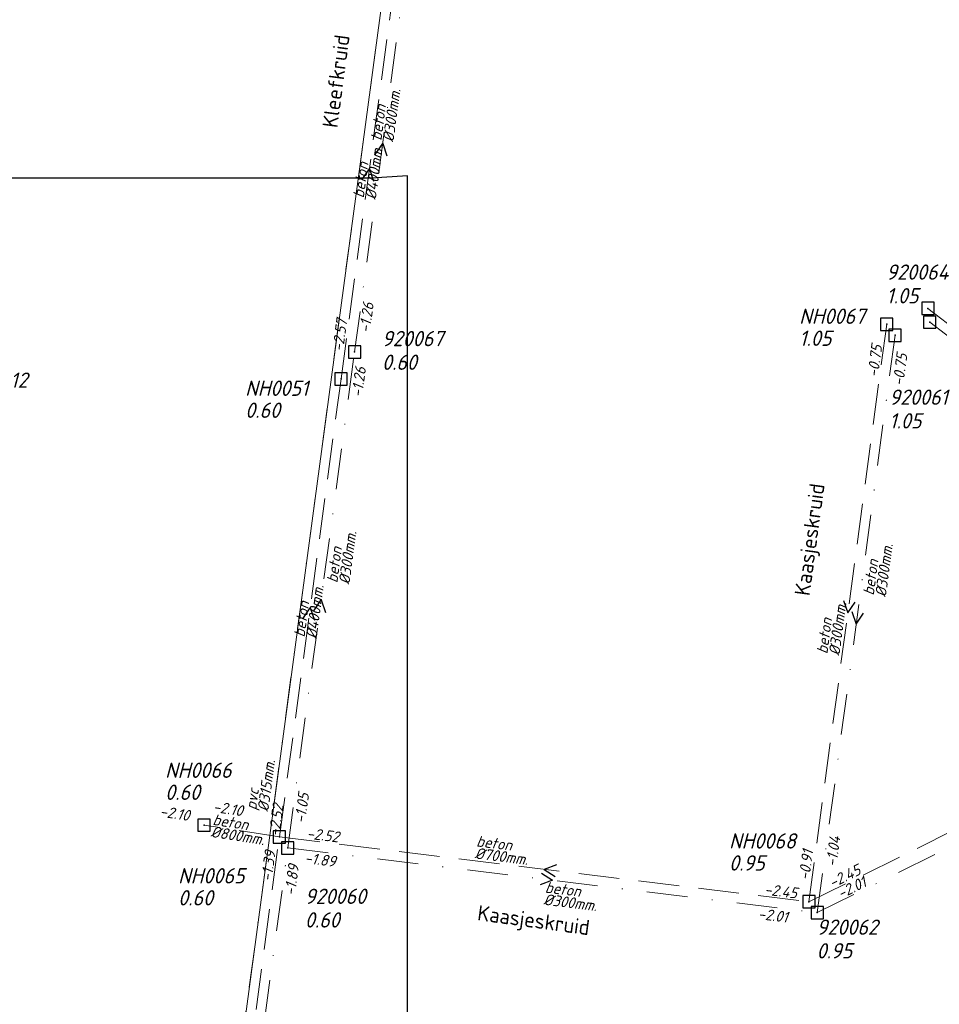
# Model space of a CAD drawing. Header units: metres. Extents: x 152202 to 157341, y 461610 to 468701.
# Tile 220 of 238: x 154334 to 154447, y 468213 to 468334. Entities that reach past the tile are written whole.
import ezdxf
from ezdxf.enums import TextEntityAlignment as Align
from ezdxf.lldxf.tags import DXFTag

# ---------------------------------------------------------------- set-up
doc = ezdxf.new("R2010")
doc.units = ezdxf.units.M
doc.header["$PDMODE"] = 64
doc.header["$PDSIZE"] = 1.5
doc.linetypes.add('RI-HWA', pattern=[7.4, 5, -2.4])
doc.linetypes.add('RI-VWA', pattern=[11, 5, -3, 0, -3])
doc.layers.get('0').update_dxf_attribs({"linetype": 'CONTINUOUS'})
doc.layers.get('DEFPOINTS').update_dxf_attribs({"linetype": 'CONTINUOUS'})
for name, color, linetype, lineweight in [('B-OI-RI-DRUK-G', 190, 'RI-PERS', 18), ('B-OI-RI-HWA-BOB-T18', 150, 'CONTINUOUS', 18), ('B-OI-RI-HWA-MATERIAAL-T18', 150, 'CONTINUOUS', 18), ('B-OI-RI-HWA-PUTDEKSELHOOGTE-T25', 150, 'CONTINUOUS', 25), ('B-OI-RI-HWA-PUTNUMMER-T25', 150, 'CONTINUOUS', 25), ('B-OI-RI-HWA_DIAMETER-T18', 150, 'CONTINUOUS', 18), ('B-OI-RI-HWA_RIOOLPUT-S', 150, 'CONTINUOUS', 25), ('B-OI-RI-HWA_TRANSPORTLEIDING-G', 150, 'RI-HWA', 18), ('B-OI-RI-STROOMRICHTING-S', 252, 'CONTINUOUS', 25), ('B-OI-RI-VWA-BOB-T18', 34, 'CONTINUOUS', 18), ('B-OI-RI-VWA-DIAMETER-T18', 34, 'CONTINUOUS', 18), ('B-OI-RI-VWA-MATERIAAL-T18', 34, 'CONTINUOUS', 18), ('B-OI-RI-VWA_PUTDEKSELHOOGTE-T25', 34, 'CONTINUOUS', 25), ('B-OI-RI-VWA_PUTNUMMER-T25', 34, 'CONTINUOUS', 25), ('B-OI-RI-VWA_RIOOLPUT-S', 34, 'CONTINUOUS', 25), ('B-OI-RI-VWA_TRANSPORTLEIDING-G', 34, 'RI-VWA', 18), ('B-RO-OG-TOPOGRAFIE-T18', 2, 'CONTINUOUS', 18)]:
    doc.layers.add(name, color=color, linetype=linetype, lineweight=lineweight)
doc.styles.add('NLCS-ISO-M200-T18', font='NLCS-ISO.ttf', dxfattribs={"height": 360})
doc.styles.add('NLCS-ISO-M750-T18_CURSIEF', font='NLCS-ISO.ttf', dxfattribs={"oblique": 15, "height": 1.35})
doc.styles.add('NLCS-ISO-M750-T25_CURSIEF', font='NLCS-ISO.ttf', dxfattribs={"oblique": 15, "height": 1.875})
tags = doc.linetypes.add('RI-PERS', pattern='A,7,-2,["P",Standard,S=1.8,R=0,X=-0.5,Y=-0.9],-2,7,-2,[102,NLCS.SHX,S=1,R=180,X=0,Y=0],-2', length=22).pattern_tags.tags
tags[6] = DXFTag(74, 10)

# ---------------------------------------------------------------- blocks, each defined once
blk = doc.blocks.new('ACMAP_ANN_TEMPLATE_hwa-diam')
at = {"style": 'NLCS-ISO-M750-T18_CURSIEF', "oblique": 15}
blk.add_attdef('hwa-diam', (-3.7, -1.3), '', height=1.35, dxfattribs=at)
blk = doc.blocks.new('ACMAP_ANN_TEMPLATE_hwa-materiaal')
at = {"style": 'NLCS-ISO-M750-T18_CURSIEF', "oblique": 15}
blk.add_attdef('hwa-mat', (-3.7, 0.2), '', height=1.35, dxfattribs=at)
blk = doc.blocks.new('ACMAP_ANN_TEMPLATE_hwa-nap-l')
at = {"style": 'NLCS-ISO-M750-T18_CURSIEF', "oblique": 15}
blk.add_attdef('hwa-nap-l', (3.3, 0.2), '', height=1.35, dxfattribs=at)
blk = doc.blocks.new('ACMAP_ANN_TEMPLATE_hwa-nap-r')
at = {"style": 'NLCS-ISO-M750-T18_CURSIEF', "oblique": 15}
blk.add_attdef('hwa-nap-r', (-5.6, 0.2), '', height=1.35, dxfattribs=at)
blk = doc.blocks.new('ACMAP_ANN_TEMPLATE_vwa-diam')
at = {"style": 'NLCS-ISO-M750-T18_CURSIEF', "oblique": 15}
blk.add_attdef('vwa-diam', (0.3, -1.3), '', height=1.35, dxfattribs=at)
blk = doc.blocks.new('ACMAP_ANN_TEMPLATE_vwa-materiaal')
at = {"style": 'NLCS-ISO-M750-T18_CURSIEF', "oblique": 15}
blk.add_attdef('vwa-mat', (0.3, 0.2), '', height=1.35, dxfattribs=at)
blk = doc.blocks.new('ACMAP_ANN_TEMPLATE_vwa-nap-l')
at = {"style": 'NLCS-ISO-M750-T18_CURSIEF', "oblique": 15}
blk.add_attdef('vwa-nap-l', (3.3, 0.2), '', height=1.35, dxfattribs=at)
blk = doc.blocks.new('ACMAP_ANN_TEMPLATE_vwa-nap-r')
at = {"style": 'NLCS-ISO-M750-T18_CURSIEF', "oblique": 15}
blk.add_attdef('vwa-nap-r', (-5.6, 0.2), '', height=1.35, dxfattribs=at)
blk = doc.blocks.new('ACMAP_ANN_TEMPLATE_hwa-puth')
at = {"color": 0, "linetype": 'ByBlock', "style": 'NLCS-ISO-M750-T25_CURSIEF', "oblique": 15}
blk.add_attdef('hwa-puth', (-9, -6.8), '', height=1.88, dxfattribs=at)
blk = doc.blocks.new('ACMAP_ANN_TEMPLATE_hwa-putnr')
at = {"color": 0, "linetype": 'ByBlock', "style": 'NLCS-ISO-M750-T25_CURSIEF', "oblique": 15}
blk.add_attdef('hwa-putnr', (-9, -4.1), '', height=1.88, dxfattribs=at)
blk = doc.blocks.new('ACMAP_ANN_TEMPLATE_vwa-puth')
at = {"style": 'NLCS-ISO-M750-T25_CURSIEF', "oblique": 15}
blk.add_attdef('vwa-puth', (-3, 5), '', height=1.88, dxfattribs=at)
blk = doc.blocks.new('ACMAP_ANN_TEMPLATE_vwa-putnr')
at = {"style": 'NLCS-ISO-M750-T25_CURSIEF', "oblique": 15}
blk.add_attdef('vaw-putnr', (-3, 7.9), '', height=1.88, dxfattribs=at)

msp = doc.modelspace()

# ---------------------------------------------------------------- linework, layer by layer
at = {"layer": 'B-OI-RI-DRUK-G'}
msp.add_line((154347.7, 468105.16), (154382.13, 468360.56), dxfattribs=at)
at = {"layer": 'B-OI-RI-HWA_RIOOLPUT-S', "transparency": 33554623}
for p in [(154445.79, 468298.41), (154440.73, 468296.46), (154373.79, 468289.76), (154356.98, 468235.03), (154366.22, 468233.58), (154431.19, 468225.63)]:
    msp.add_point(p, dxfattribs=at)
at = {"layer": 'B-OI-RI-HWA_TRANSPORTLEIDING-G', "transparency": 33554623}
for p, q in [((154373.79, 468289.76), (154380.74, 468341.31)), ((154445.79, 468298.41), (154477.53, 468273.91)), ((154440.73, 468296.46), (154431.19, 468225.63)), ((154373.79, 468289.76), (154366.22, 468233.58)), ((154431.19, 468225.63), (154482.17, 468250.8)), ((154366.22, 468233.58), (154356.98, 468235.03)), ((154357.43, 468168.42), (154366.22, 468233.58)), ((154366.22, 468233.58), (154431.19, 468225.63))]:
    msp.add_line(p, q, dxfattribs=at)
at = {"layer": 'B-OI-RI-STROOMRICHTING-S', "transparency": 33554623}
for points in [[(154377.99, 468317.3), (154378.9, 468318.63), (154379.42, 468317.11)], [(154376.36, 468314.2), (154377.27, 468315.54), (154377.79, 468314.01)], [(154370.44, 468261.32), (154371.35, 468262.65), (154371.87, 468261.13)], [(154435.44, 468262.57), (154435.96, 468261.05), (154436.87, 468262.38)], [(154369.1, 468260.34), (154370.01, 468261.67), (154370.53, 468260.15)], [(154436.47, 468261.23), (154436.99, 468259.7), (154437.9, 468261.04)], [(154400.22, 468230.14), (154398.71, 468229.6), (154400.05, 468228.72)], [(154398.39, 468229.15), (154399.73, 468228.27), (154398.22, 468227.72)]]:
    msp.add_lwpolyline(points, dxfattribs=at)
at = {"layer": 'B-OI-RI-VWA_RIOOLPUT-S', "transparency": 33554623}
for p in [(154446.01, 468296.72), (154441.76, 468295.11), (154375.45, 468293.07), (154367.25, 468232.23), (154432.22, 468224.3)]:
    msp.add_point(p, dxfattribs=at)
at = {"layer": 'B-OI-RI-VWA_TRANSPORTLEIDING-G', "transparency": 33554623}
for p, q in [((154347.7, 468105.16), (154382.13, 468360.56)), ((154375.45, 468293.07), (154382.34, 468344.19)), ((154446.01, 468296.72), (154475.85, 468273.69)), ((154441.76, 468295.11), (154432.22, 468224.3)), ((154367.25, 468232.23), (154375.45, 468293.07)), ((154432.22, 468224.3), (154482.47, 468249.11)), ((154358.46, 468167.07), (154367.25, 468232.23)), ((154367.25, 468232.23), (154432.22, 468224.3))]:
    msp.add_line(p, q, dxfattribs=at)
at = {"layer": 'DEFPOINTS', "flags": 128}
msp.add_lwpolyline([(154381.936, 468314.691), (154377.506, 468314.393), (154342.367, 468314.393), (154184.867, 468314.393), (154184.867, 468137.393), (154184.867, 468123.825), (154381.936, 468123.825)], close=True, dxfattribs=at)

# ---------------------------------------------------------------- block references
at = {"layer": 'B-OI-RI-HWA-BOB-T18', "transparency": 33554623}
ref = msp.add_blockref('ACMAP_ANN_TEMPLATE_hwa-nap-l', (154373.79, 468289.76), dxfattribs=dict(at, rotation=82.32587568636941))
ref.add_attrib('hwa-nap-l', '-2.57', (154374.032, 468293.057), dxfattribs={"layer": '0', "color": 0, "linetype": 'ByBlock', "height": 1.35, "rotation": 82.32588, "style": 'NLCS-ISO-M750-T18_CURSIEF', "oblique": 15})
ref = msp.add_blockref('ACMAP_ANN_TEMPLATE_hwa-nap-l', (154373.79, 468289.76), dxfattribs=dict(at, rotation=82.32164946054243))
ref.add_attrib('hwa-nap-l', '-2.57', (154374.033, 468293.057), dxfattribs={"layer": '0', "color": 0, "linetype": 'ByBlock', "height": 1.35, "rotation": 82.32165, "style": 'NLCS-ISO-M750-T18_CURSIEF', "oblique": 15})
ref = msp.add_blockref('ACMAP_ANN_TEMPLATE_hwa-nap-l', (154439.422, 468286.596), dxfattribs=dict(at, rotation=82.32907037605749))
ref.add_attrib('hwa-nap-l', '-0.75', (154439.664, 468289.893), dxfattribs={"layer": '0', "color": 0, "linetype": 'ByBlock', "height": 1.35, "rotation": 82.32907, "style": 'NLCS-ISO-M750-T18_CURSIEF', "oblique": 15})
ref = msp.add_blockref('ACMAP_ANN_TEMPLATE_hwa-nap-r', (154356.98, 468235.03), dxfattribs=dict(at, rotation=351.0815131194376))
ref.add_attrib('hwa-nap-r', '-2.10', (154351.479, 468236.096), dxfattribs={"layer": '0', "color": 0, "linetype": 'ByBlock', "height": 1.35, "rotation": 351.08151, "style": 'NLCS-ISO-M750-T18_CURSIEF', "oblique": 15})
ref = msp.add_blockref('ACMAP_ANN_TEMPLATE_hwa-nap-l', (154354.726, 468236.983), dxfattribs=dict(at, rotation=351.0815131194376))
ref.add_attrib('hwa-nap-l', '-2.10', (154358.017, 468236.669), dxfattribs={"layer": '0', "color": 0, "linetype": 'ByBlock', "height": 1.35, "rotation": 351.08151, "style": 'NLCS-ISO-M750-T18_CURSIEF', "oblique": 15})
ref = msp.add_blockref('ACMAP_ANN_TEMPLATE_hwa-nap-r', (154367.167, 468239.103), dxfattribs=dict(at, rotation=82.32587568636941))
ref.add_attrib('hwa-nap-r', '-2.52', (154366.221, 468233.58), dxfattribs={"layer": '0', "color": 0, "linetype": 'ByBlock', "height": 1.35, "rotation": 82.32588, "style": 'NLCS-ISO-M750-T18_CURSIEF', "oblique": 15})
ref = msp.add_blockref('ACMAP_ANN_TEMPLATE_hwa-nap-l', (154366.22, 468233.58), dxfattribs=dict(at, rotation=353.02373020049))
ref.add_attrib('hwa-nap-l', '-2.52', (154369.52, 468233.378), dxfattribs={"layer": '0', "color": 0, "linetype": 'ByBlock', "height": 1.35, "rotation": 353.02373, "style": 'NLCS-ISO-M750-T18_CURSIEF', "oblique": 15})
ref = msp.add_blockref('ACMAP_ANN_TEMPLATE_hwa-nap-r', (154366.22, 468233.58), dxfattribs=dict(at, rotation=82.31725187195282))
ref.add_attrib('hwa-nap-r', '-1.39', (154365.273, 468228.057), dxfattribs={"layer": '0', "color": 0, "linetype": 'ByBlock', "height": 1.35, "rotation": 82.31725, "style": 'NLCS-ISO-M750-T18_CURSIEF', "oblique": 15})
ref = msp.add_blockref('ACMAP_ANN_TEMPLATE_hwa-nap-r', (154432.17, 468233.716), dxfattribs=dict(at, rotation=82.32907037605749))
ref.add_attrib('hwa-nap-r', '-0.91', (154431.224, 468228.193), dxfattribs={"layer": '0', "color": 0, "linetype": 'ByBlock', "height": 1.35, "rotation": 82.32907, "style": 'NLCS-ISO-M750-T18_CURSIEF', "oblique": 15})
ref = msp.add_blockref('ACMAP_ANN_TEMPLATE_hwa-nap-l', (154431.19, 468225.63), dxfattribs=dict(at, rotation=26.27661422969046))
ref.add_attrib('hwa-nap-l', '-2.45', (154434.06, 468227.27), dxfattribs={"layer": '0', "color": 0, "linetype": 'ByBlock', "height": 1.35, "rotation": 26.27661, "style": 'NLCS-ISO-M750-T18_CURSIEF', "oblique": 15})
ref = msp.add_blockref('ACMAP_ANN_TEMPLATE_hwa-nap-r', (154431.19, 468225.63), dxfattribs=dict(at, rotation=353.02373020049))
ref.add_attrib('hwa-nap-r', '-2.45', (154425.656, 468226.509), dxfattribs={"layer": '0', "color": 0, "linetype": 'ByBlock', "height": 1.35, "rotation": 353.02373, "style": 'NLCS-ISO-M750-T18_CURSIEF', "oblique": 15})
at = {"layer": 'B-OI-RI-HWA-MATERIAAL-T18', "transparency": 33554623}
ref = msp.add_blockref('ACMAP_ANN_TEMPLATE_hwa-materiaal', (154377.265, 468315.535), dxfattribs=dict(at, rotation=82.32164946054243))
ref.add_attrib('hwa-mat', 'beton', (154376.572, 468311.895), dxfattribs={"layer": '0', "color": 0, "linetype": 'ByBlock', "height": 1.35, "rotation": 82.32165, "style": 'NLCS-ISO-M750-T18_CURSIEF', "oblique": 15})
ref = msp.add_blockref('ACMAP_ANN_TEMPLATE_hwa-materiaal', (154370.005, 468261.67), dxfattribs=dict(at, rotation=82.32587568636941))
ref.add_attrib('hwa-mat', 'beton', (154369.313, 468258.03), dxfattribs={"layer": '0', "color": 0, "linetype": 'ByBlock', "height": 1.35, "rotation": 82.32588, "style": 'NLCS-ISO-M750-T18_CURSIEF', "oblique": 15})
ref = msp.add_blockref('ACMAP_ANN_TEMPLATE_hwa-materiaal', (154434.143, 468259.619), dxfattribs=dict(at, rotation=82.32907037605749))
ref.add_attrib('hwa-mat', 'beton', (154433.451, 468255.978), dxfattribs={"layer": '0', "color": 0, "linetype": 'ByBlock', "height": 1.35, "rotation": 82.32907, "style": 'NLCS-ISO-M750-T18_CURSIEF', "oblique": 15})
ref = msp.add_blockref('ACMAP_ANN_TEMPLATE_hwa-materiaal', (154361.6, 468234.305), dxfattribs=dict(at, rotation=351.0815131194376))
ref.add_attrib('hwa-mat', 'beton', (154357.976, 468235.076), dxfattribs={"layer": '0', "color": 0, "linetype": 'ByBlock', "height": 1.35, "rotation": 351.08151, "style": 'NLCS-ISO-M750-T18_CURSIEF', "oblique": 15})
ref = msp.add_blockref('ACMAP_ANN_TEMPLATE_hwa-materiaal', (154393.98, 468231.776), dxfattribs=dict(at, rotation=353.02373020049))
ref.add_attrib('hwa-mat', 'beton', (154390.332, 468232.424), dxfattribs={"layer": '0', "color": 0, "linetype": 'ByBlock', "height": 1.35, "rotation": 353.02373, "style": 'NLCS-ISO-M750-T18_CURSIEF', "oblique": 15})
at = {"layer": 'B-OI-RI-HWA-PUTDEKSELHOOGTE-T25', "transparency": 33554623}
for p, values in [((154438.994, 468300.612), {'hwa-puth': '1.05'}), ((154371.023, 468291.78), {'hwa-puth': '0.60'}), ((154361.203, 468244.922), {'hwa-puth': '0.60'}), ((154430.389, 468236.25), {'hwa-puth': '0.95'}), ((154362.798, 468231.98), {'hwa-puth': '0.60'})]:
    msp.add_blockref('ACMAP_ANN_TEMPLATE_hwa-puth', p, dxfattribs=at).add_auto_attribs(values)
at = {"layer": 'B-OI-RI-HWA-PUTNUMMER-T25', "transparency": 33554623}
for p, values in [((154438.994, 468300.612), {'hwa-putnr': 'NH0067'}), ((154371.023, 468291.78), {'hwa-putnr': 'NH0051'}), ((154361.203, 468244.922), {'hwa-putnr': 'NH0066'}), ((154430.389, 468236.25), {'hwa-putnr': 'NH0068'}), ((154362.798, 468231.98), {'hwa-putnr': 'NH0065'})]:
    msp.add_blockref('ACMAP_ANN_TEMPLATE_hwa-putnr', p, dxfattribs=at).add_auto_attribs(values)
at = {"layer": 'B-OI-RI-HWA_DIAMETER-T18', "transparency": 33554623}
ref = msp.add_blockref('ACMAP_ANN_TEMPLATE_hwa-diam', (154377.265, 468315.535), dxfattribs=dict(at, rotation=82.32164946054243))
ref.add_attrib('hwa-diam', '%%c400mm.', (154378.059, 468311.694), dxfattribs={"layer": '0', "color": 0, "linetype": 'ByBlock', "height": 1.35, "rotation": 82.32165, "style": 'NLCS-ISO-M750-T18_CURSIEF', "oblique": 15})
ref = msp.add_blockref('ACMAP_ANN_TEMPLATE_hwa-diam', (154370.005, 468261.67), dxfattribs=dict(at, rotation=82.32587568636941))
ref.add_attrib('hwa-diam', '%%c400mm.', (154370.799, 468257.83), dxfattribs={"layer": '0', "color": 0, "linetype": 'ByBlock', "height": 1.35, "rotation": 82.32588, "style": 'NLCS-ISO-M750-T18_CURSIEF', "oblique": 15})
ref = msp.add_blockref('ACMAP_ANN_TEMPLATE_hwa-diam', (154434.143, 468259.619), dxfattribs=dict(at, rotation=82.32907037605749))
ref.add_attrib('hwa-diam', '%%c300mm.', (154434.937, 468255.778), dxfattribs={"layer": '0', "color": 0, "linetype": 'ByBlock', "height": 1.35, "rotation": 82.32907, "style": 'NLCS-ISO-M750-T18_CURSIEF', "oblique": 15})
ref = msp.add_blockref('ACMAP_ANN_TEMPLATE_hwa-diam', (154361.6, 468234.305), dxfattribs=dict(at, rotation=351.0815131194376))
ref.add_attrib('hwa-diam', '%%c800mm.', (154357.743, 468233.594), dxfattribs={"layer": '0', "color": 0, "linetype": 'ByBlock', "height": 1.35, "rotation": 351.08151, "style": 'NLCS-ISO-M750-T18_CURSIEF', "oblique": 15})
ref = msp.add_blockref('ACMAP_ANN_TEMPLATE_hwa-diam', (154393.98, 468231.776), dxfattribs=dict(at, rotation=353.02373020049))
ref.add_attrib('hwa-diam', '%%c700mm.', (154390.149, 468230.935), dxfattribs={"layer": '0', "color": 0, "linetype": 'ByBlock', "height": 1.35, "rotation": 353.02373, "style": 'NLCS-ISO-M750-T18_CURSIEF', "oblique": 15})
at = {"layer": 'B-OI-RI-VWA-BOB-T18', "transparency": 33554623}
ref = msp.add_blockref('ACMAP_ANN_TEMPLATE_vwa-nap-l', (154377.076, 468292.05), dxfattribs=dict(at, rotation=82.3238809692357))
ref.add_attrib('vwa-nap-l', '-1.26', (154377.319, 468295.347), dxfattribs={"layer": '0', "color": 0, "linetype": 'ByBlock', "height": 1.35, "rotation": 82.32388, "style": 'NLCS-ISO-M750-T18_CURSIEF', "oblique": 15})
ref = msp.add_blockref('ACMAP_ANN_TEMPLATE_vwa-nap-l', (154442.512, 468285.54), dxfattribs=dict(at, rotation=82.32692956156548))
ref.add_attrib('vwa-nap-l', '-0.75', (154442.754, 468288.837), dxfattribs={"layer": '0', "color": 0, "linetype": 'ByBlock', "height": 1.35, "rotation": 82.32693, "style": 'NLCS-ISO-M750-T18_CURSIEF', "oblique": 15})
ref = msp.add_blockref('ACMAP_ANN_TEMPLATE_vwa-nap-r', (154377.312, 468292.964), dxfattribs=dict(at, rotation=82.32394610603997))
ref.add_attrib('vwa-nap-r', '-1.26', (154376.366, 468287.441), dxfattribs={"layer": '0', "color": 0, "linetype": 'ByBlock', "height": 1.35, "rotation": 82.32395, "style": 'NLCS-ISO-M750-T18_CURSIEF', "oblique": 15})
ref = msp.add_blockref('ACMAP_ANN_TEMPLATE_vwa-nap-l', (154369.143, 468231.886), dxfattribs=dict(at, rotation=82.32394610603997))
ref.add_attrib('vwa-nap-l', '-1.05', (154369.385, 468235.183), dxfattribs={"layer": '0', "color": 0, "linetype": 'ByBlock', "height": 1.35, "rotation": 82.32395, "style": 'NLCS-ISO-M750-T18_CURSIEF', "oblique": 15})
ref = msp.add_blockref('ACMAP_ANN_TEMPLATE_vwa-nap-r', (154435.508, 468235.387), dxfattribs=dict(at, rotation=82.32692956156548))
ref.add_attrib('vwa-nap-r', '-1.04', (154434.562, 468229.864), dxfattribs={"layer": '0', "color": 0, "linetype": 'ByBlock', "height": 1.35, "rotation": 82.32693, "style": 'NLCS-ISO-M750-T18_CURSIEF', "oblique": 15})
ref = msp.add_blockref('ACMAP_ANN_TEMPLATE_vwa-nap-l', (154365.958, 468230.562), dxfattribs=dict(at, rotation=353.0411082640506))
ref.add_attrib('vwa-nap-l', '-1.89', (154369.258, 468230.361), dxfattribs={"layer": '0', "color": 0, "linetype": 'ByBlock', "height": 1.35, "rotation": 353.04111, "style": 'NLCS-ISO-M750-T18_CURSIEF', "oblique": 15})
ref = msp.add_blockref('ACMAP_ANN_TEMPLATE_vwa-nap-r', (154369.085, 468231.829), dxfattribs=dict(at, rotation=82.31725187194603))
ref.add_attrib('vwa-nap-r', '-1.89', (154368.138, 468226.306), dxfattribs={"layer": '0', "color": 0, "linetype": 'ByBlock', "height": 1.35, "rotation": 82.31725, "style": 'NLCS-ISO-M750-T18_CURSIEF', "oblique": 15})
ref = msp.add_blockref('ACMAP_ANN_TEMPLATE_vwa-nap-l', (154432.22, 468224.3), dxfattribs=dict(at, rotation=26.27699725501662))
ref.add_attrib('vwa-nap-l', '-2.01', (154435.09, 468225.94), dxfattribs={"layer": '0', "color": 0, "linetype": 'ByBlock', "height": 1.35, "rotation": 26.277, "style": 'NLCS-ISO-M750-T18_CURSIEF', "oblique": 15})
ref = msp.add_blockref('ACMAP_ANN_TEMPLATE_vwa-nap-r', (154430.42, 468222.637), dxfattribs=dict(at, rotation=353.0411082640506))
ref.add_attrib('vwa-nap-r', '-2.01', (154424.886, 468223.514), dxfattribs={"layer": '0', "color": 0, "linetype": 'ByBlock', "height": 1.35, "rotation": 353.04111, "style": 'NLCS-ISO-M750-T18_CURSIEF', "oblique": 15})
at = {"layer": 'B-OI-RI-VWA-DIAMETER-T18', "transparency": 33554623}
ref = msp.add_blockref('ACMAP_ANN_TEMPLATE_vwa-diam', (154378.895, 468318.63), dxfattribs=dict(at, rotation=82.3238809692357))
ref.add_attrib('vwa-diam', '%%c300mm.', (154380.223, 468318.754), dxfattribs={"layer": '0', "color": 0, "linetype": 'ByBlock', "height": 1.35, "rotation": 82.32388, "style": 'NLCS-ISO-M750-T18_CURSIEF', "oblique": 15})
ref = msp.add_blockref('ACMAP_ANN_TEMPLATE_vwa-diam', (154373.492, 468264.371), dxfattribs=dict(at, rotation=82.32394610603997))
ref.add_attrib('vwa-diam', '%%c300mm.', (154374.821, 468264.495), dxfattribs={"layer": '0', "color": 0, "linetype": 'ByBlock', "height": 1.35, "rotation": 82.32395, "style": 'NLCS-ISO-M750-T18_CURSIEF', "oblique": 15})
ref = msp.add_blockref('ACMAP_ANN_TEMPLATE_vwa-diam', (154439.301, 468262.834), dxfattribs=dict(at, rotation=82.32692956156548))
ref.add_attrib('vwa-diam', '%%c300mm.', (154440.629, 468262.958), dxfattribs={"layer": '0', "color": 0, "linetype": 'ByBlock', "height": 1.35, "rotation": 82.32693, "style": 'NLCS-ISO-M750-T18_CURSIEF', "oblique": 15})
ref = msp.add_blockref('ACMAP_ANN_TEMPLATE_vwa-diam', (154363.532, 468236.504), dxfattribs=dict(at, rotation=82.32234828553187))
ref.add_attrib('vwa-diam', '%%c315mm.', (154364.861, 468236.628), dxfattribs={"layer": '0', "color": 0, "linetype": 'ByBlock', "height": 1.35, "rotation": 82.32235, "style": 'NLCS-ISO-M750-T18_CURSIEF', "oblique": 15})
ref = msp.add_blockref('ACMAP_ANN_TEMPLATE_vwa-diam', (154398.443, 468226.597), dxfattribs=dict(at, rotation=353.0411082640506))
ref.add_attrib('vwa-diam', '%%c300mm.', (154398.584, 468225.27), dxfattribs={"layer": '0', "color": 0, "linetype": 'ByBlock', "height": 1.35, "rotation": 353.04111, "style": 'NLCS-ISO-M750-T18_CURSIEF', "oblique": 15})
at = {"layer": 'B-OI-RI-VWA-MATERIAAL-T18', "transparency": 33554623}
ref = msp.add_blockref('ACMAP_ANN_TEMPLATE_vwa-materiaal', (154378.895, 468318.63), dxfattribs=dict(at, rotation=82.3238809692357))
ref.add_attrib('vwa-mat', 'beton', (154378.737, 468318.954), dxfattribs={"layer": '0', "color": 0, "linetype": 'ByBlock', "height": 1.35, "rotation": 82.32388, "style": 'NLCS-ISO-M750-T18_CURSIEF', "oblique": 15})
ref = msp.add_blockref('ACMAP_ANN_TEMPLATE_vwa-materiaal', (154373.492, 468264.371), dxfattribs=dict(at, rotation=82.32394610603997))
ref.add_attrib('vwa-mat', 'beton', (154373.334, 468264.695), dxfattribs={"layer": '0', "color": 0, "linetype": 'ByBlock', "height": 1.35, "rotation": 82.32395, "style": 'NLCS-ISO-M750-T18_CURSIEF', "oblique": 15})
ref = msp.add_blockref('ACMAP_ANN_TEMPLATE_vwa-materiaal', (154439.301, 468262.834), dxfattribs=dict(at, rotation=82.32692956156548))
ref.add_attrib('vwa-mat', 'beton', (154439.142, 468263.158), dxfattribs={"layer": '0', "color": 0, "linetype": 'ByBlock', "height": 1.35, "rotation": 82.32693, "style": 'NLCS-ISO-M750-T18_CURSIEF', "oblique": 15})
ref = msp.add_blockref('ACMAP_ANN_TEMPLATE_vwa-materiaal', (154363.532, 468236.504), dxfattribs=dict(at, rotation=82.32234828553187))
ref.add_attrib('vwa-mat', 'pvc', (154363.374, 468236.828), dxfattribs={"layer": '0', "color": 0, "linetype": 'ByBlock', "height": 1.35, "rotation": 82.32235, "style": 'NLCS-ISO-M750-T18_CURSIEF', "oblique": 15})
ref = msp.add_blockref('ACMAP_ANN_TEMPLATE_vwa-materiaal', (154398.443, 468226.597), dxfattribs=dict(at, rotation=353.0411082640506))
ref.add_attrib('vwa-mat', 'beton', (154398.765, 468226.759), dxfattribs={"layer": '0', "color": 0, "linetype": 'ByBlock', "height": 1.35, "rotation": 353.04111, "style": 'NLCS-ISO-M750-T18_CURSIEF', "oblique": 15})
at = {"layer": 'B-OI-RI-VWA_PUTDEKSELHOOGTE-T25', "transparency": 33554623}
ref = msp.add_blockref('ACMAP_ANN_TEMPLATE_vwa-puth', (154443.68, 468294.028), dxfattribs=at)
ref.add_attrib('vwa-puth', '1.05', (154440.68, 468299.028), dxfattribs={"layer": '0', "color": 0, "linetype": 'ByBlock', "height": 1.875, "style": 'NLCS-ISO-M750-T25_CURSIEF', "oblique": 15})
ref = msp.add_blockref('ACMAP_ANN_TEMPLATE_vwa-puth', (154381.811, 468285.869), dxfattribs=at)
ref.add_attrib('vwa-puth', '0.60', (154378.811, 468290.869), dxfattribs={"layer": '0', "color": 0, "linetype": 'ByBlock', "height": 1.875, "style": 'NLCS-ISO-M750-T25_CURSIEF', "oblique": 15})
ref = msp.add_blockref('ACMAP_ANN_TEMPLATE_vwa-puth', (154444.044, 468278.683), dxfattribs=at)
ref.add_attrib('vwa-puth', '1.05', (154441.044, 468283.683), dxfattribs={"layer": '0', "color": 0, "linetype": 'ByBlock', "height": 1.875, "style": 'NLCS-ISO-M750-T25_CURSIEF', "oblique": 15})
ref = msp.add_blockref('ACMAP_ANN_TEMPLATE_vwa-puth', (154372.347, 468217.464), dxfattribs=at)
ref.add_attrib('vwa-puth', '0.60', (154369.347, 468222.464), dxfattribs={"layer": '0', "color": 0, "linetype": 'ByBlock', "height": 1.875, "style": 'NLCS-ISO-M750-T25_CURSIEF', "oblique": 15})
ref = msp.add_blockref('ACMAP_ANN_TEMPLATE_vwa-puth', (154435.133, 468213.68), dxfattribs=at)
ref.add_attrib('vwa-puth', '0.95', (154432.133, 468218.68), dxfattribs={"layer": '0', "color": 0, "linetype": 'ByBlock', "height": 1.875, "style": 'NLCS-ISO-M750-T25_CURSIEF', "oblique": 15})
at = {"layer": 'B-OI-RI-VWA_PUTNUMMER-T25', "transparency": 33554623}
ref = msp.add_blockref('ACMAP_ANN_TEMPLATE_vwa-putnr', (154443.68, 468294.028), dxfattribs=at)
ref.add_attrib('vaw-putnr', '920064', (154440.68, 468301.928), dxfattribs={"layer": '0', "color": 0, "linetype": 'ByBlock', "height": 1.875, "style": 'NLCS-ISO-M750-T25_CURSIEF', "oblique": 15})
ref = msp.add_blockref('ACMAP_ANN_TEMPLATE_vwa-putnr', (154381.811, 468285.869), dxfattribs=at)
ref.add_attrib('vaw-putnr', '920067', (154378.811, 468293.769), dxfattribs={"layer": '0', "color": 0, "linetype": 'ByBlock', "height": 1.875, "style": 'NLCS-ISO-M750-T25_CURSIEF', "oblique": 15})
ref = msp.add_blockref('ACMAP_ANN_TEMPLATE_vwa-putnr', (154331.516, 468280.773), dxfattribs=at)
ref.add_attrib('vaw-putnr', '930112', (154328.516, 468288.673), dxfattribs={"layer": '0', "color": 0, "linetype": 'ByBlock', "height": 1.875, "style": 'NLCS-ISO-M750-T25_CURSIEF', "oblique": 15})
ref = msp.add_blockref('ACMAP_ANN_TEMPLATE_vwa-putnr', (154444.044, 468278.683), dxfattribs=at)
ref.add_attrib('vaw-putnr', '920061', (154441.044, 468286.583), dxfattribs={"layer": '0', "color": 0, "linetype": 'ByBlock', "height": 1.875, "style": 'NLCS-ISO-M750-T25_CURSIEF', "oblique": 15})
ref = msp.add_blockref('ACMAP_ANN_TEMPLATE_vwa-putnr', (154372.347, 468217.464), dxfattribs=at)
ref.add_attrib('vaw-putnr', '920060', (154369.347, 468225.364), dxfattribs={"layer": '0', "color": 0, "linetype": 'ByBlock', "height": 1.875, "style": 'NLCS-ISO-M750-T25_CURSIEF', "oblique": 15})
ref = msp.add_blockref('ACMAP_ANN_TEMPLATE_vwa-putnr', (154435.133, 468213.68), dxfattribs=at)
ref.add_attrib('vaw-putnr', '920062', (154432.133, 468221.58), dxfattribs={"layer": '0', "color": 0, "linetype": 'ByBlock', "height": 1.875, "style": 'NLCS-ISO-M750-T25_CURSIEF', "oblique": 15})

# ---------------------------------------------------------------- texts
at = {"layer": 'B-RO-OG-TOPOGRAFIE-T18', "style": 'NLCS-ISO-M200-T18'}
for s, rotation, p in [('Kleefkruid', 82.4, (154373.166, 468326.283)), ('Kaasjeskruid', 82.3, (154431.55, 468270.03)), ('Kaasjeskruid', 352.3, (154397.386, 468223.094))]:
    msp.add_text(s, height=1.875, rotation=rotation, dxfattribs=at).set_placement(p, align=Align.MIDDLE)

doc.saveas('drawing.dxf')
